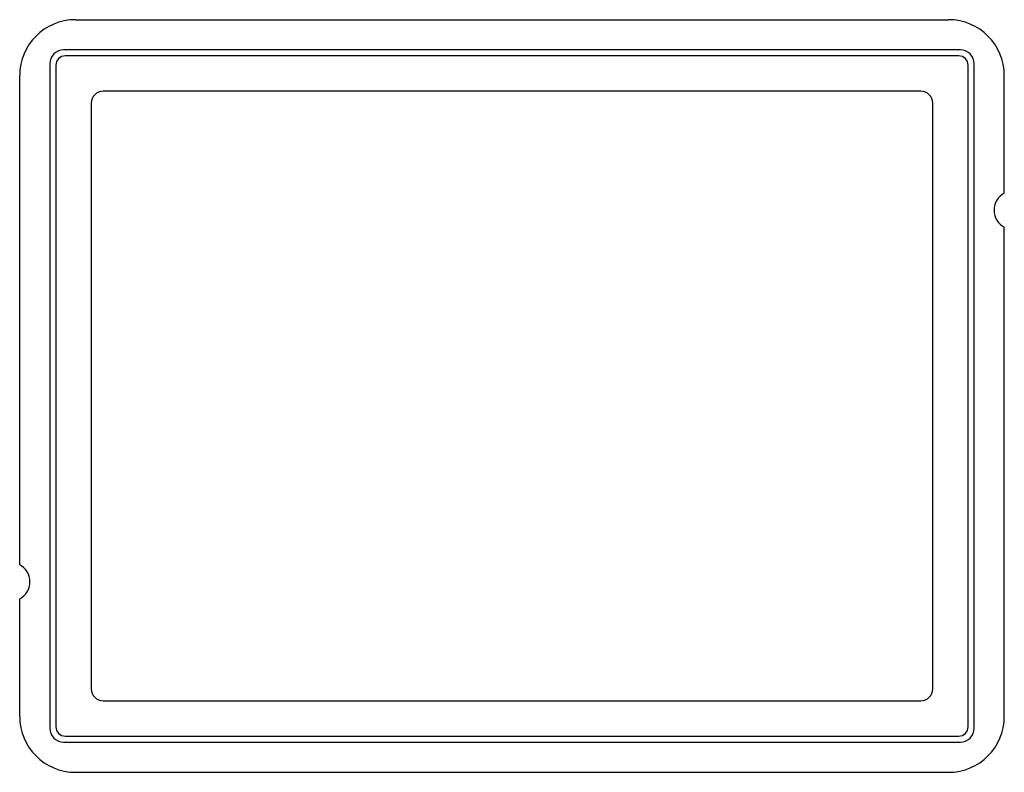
# Model space of a CAD drawing. Header units: millimetres. Extents: x -53 to 53, y -40 to 40.
import ezdxf

# ---------------------------------------------------------------- set-up
doc = ezdxf.new("R2010")
doc.units = ezdxf.units.MM

msp = doc.modelspace()

# ---------------------------------------------------------------- linework, layer by layer
at = {"layer": 'OUTLINE'}
for p, q in [((-47, 40.5), (47, 40.5)), ((-53, -18.153), (-53, 34.5)), ((53, 21.847), (53, 34.5)), ((44, 32.8), (-44, 32.8)), ((-45.3, 31.5), (-45.3, -31.5)), ((45.3, -31.5), (45.3, 31.5)), ((53, -34.5), (53, 18.153)), ((-53, -34.5), (-53, -21.847)), ((-44, -32.8), (44, -32.8)), ((-47, -40.5), (47, -40.5))]:
    msp.add_line(p, q, dxfattribs=at)
for centre, radius, start, end in [((-47, 34.5), 6, 90, 180), ((47, 34.5), 6, 0, 90), ((-44, 31.5), 1.3, 90, 180), ((44, 31.5), 1.3, 0, 90), ((54, 20), 2.1, 118.437, 241.563), ((-54, -20), 2.1, 298.437, 61.563), ((-44, -31.5), 1.3, 180, 270), ((44, -31.5), 1.3, 270, 360), ((-47, -34.5), 6, 180, 270), ((47, -34.5), 6, 270, 360)]:
    msp.add_arc(centre, radius, start, end, dxfattribs=at)
at = {"layer": 'POCKET'}
for p, q in [((48.25, 37.25), (-48.25, 37.25)), ((48.1, 36.6), (-48.1, 36.6)), ((-49.75, 35.75), (-49.75, -35.75)), ((-49.1, 35.6), (-49.1, -35.6)), ((49.1, -35.6), (49.1, 35.6)), ((49.75, -35.75), (49.75, 35.75)), ((-48.1, -36.6), (48.1, -36.6)), ((-48.25, -37.25), (48.25, -37.25))]:
    msp.add_line(p, q, dxfattribs=at)
for centre, radius, start, end in [((-48.25, 35.75), 1.5, 90, 180), ((48.25, 35.75), 1.5, 0, 90), ((-48.1, 35.6), 1, 90, 180), ((48.1, 35.6), 1, 0, 90), ((-48.25, -35.75), 1.5, 180, 270), ((-48.1, -35.6), 1, 180, 270), ((48.1, -35.6), 1, 270, 360), ((48.25, -35.75), 1.5, 270, 360)]:
    msp.add_arc(centre, radius, start, end, dxfattribs=at)

doc.saveas('drawing.dxf')
